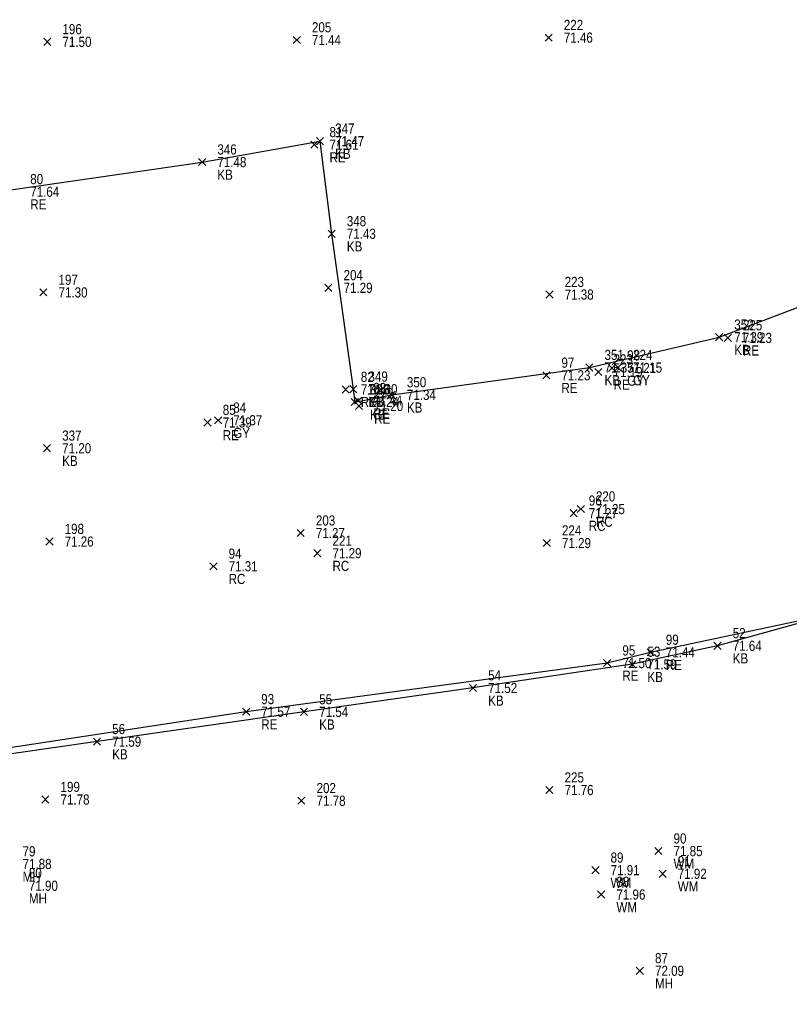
# Model space of a CAD drawing. Header units: feet. Extents: x 663429 to 663605, y 733160 to 733290.
# Tile 12 of 45: x 663505 to 663520, y 733206 to 733225. Entities that reach past the tile are written whole.
import ezdxf

# ---------------------------------------------------------------- set-up
doc = ezdxf.new("R2010")
doc.units = ezdxf.units.FT
doc.header["$MEASUREMENT"] = 0
doc.layers.get('0').update_dxf_attribs({"linetype": 'CONTINUOUS'})
for name, color, linetype in [('GULLY', 7, 'CONTINUOUS'), ('KERB', 7, 'CONTINUOUS'), ('MANHOLE', 7, 'CONTINUOUS'), ('PNTDESC', 3, 'CONTINUOUS'), ('PNTELEV', 5, 'CONTINUOUS'), ('PNTNO', 7, 'CONTINUOUS'), ('PNTS', 1, 'CONTINUOUS'), ('ROAD EDGE', 1, 'CONTINUOUS'), ('WATER METER', 7, 'CONTINUOUS')]:
    doc.layers.add(name, color=color, linetype=linetype)
doc.styles.add('PTXT', font='ARIALN.TTF', dxfattribs={"width": 0.75})

# ---------------------------------------------------------------- blocks, each defined once
blk = doc.blocks.new('SRVPNO2')
at = {"layer": 'PNTDESC', "style": 'PTXT'}
blk.add_attdef('DESC2', (1.5, -1.75), '', height=1, dxfattribs=at)
at = {"layer": 'PNTNO', "style": 'PTXT'}
for tag in ['ELEV2', 'PT#']:
    blk.add_attdef(tag, (1.5, 0.75), '', height=1, dxfattribs=at)
blk = doc.blocks.new('SPT10')
at = {"color": 0, "linetype": 'Continuous'}
for p, q in [((-0.354, -0.354), (0.354, 0.354)), ((0.354, -0.354), (-0.354, 0.354))]:
    blk.add_line(p, q, dxfattribs=at)

msp = doc.modelspace()

# ---------------------------------------------------------------- linework, layer by layer
at = {"linetype": 'ByBlock'}
for points in [[(663478.16, 733212.602, 71.719), (663484.754, 733213.773, 71.629), (663486.383, 733213.997, 71.588), (663486.37, 733214.205, 71.59), (663485.968, 733216.876, 71.632), (663485.598, 733219.085, 71.662), (663488.453, 733219.533, 71.62), (663492.996, 733220.235, 71.608), (663498.006, 733220.957, 71.567), (663503.246, 733221.851, 71.53), (663508.129, 733222.558, 71.483), (663510.458, 733222.971, 71.467), (663510.689, 733221.141, 71.428), (663511.117, 733218.068, 71.298), (663511.146, 733217.815, 71.238), (663511.877, 733217.956, 71.34), (663515.785, 733218.497, 71.355), (663518.351, 733219.096, 71.391), (663521.76, 733220.389, 71.417)], [(663520.694, 733213.656, 71.671), (663518.32, 733212.996, 71.641), (663516.634, 733212.629, 71.589), (663513.484, 733212.162, 71.516), (663510.143, 733211.689, 71.539), (663506.049, 733211.1, 71.595), (663501.925, 733210.512, 71.671), (663500.923, 733210.342, 71.67), (663500.359, 733210.22, 71.788), (663496.546, 733209.618, 71.791), (663493.654, 733209.275, 71.818), (663492.971, 733209.078, 71.774), (663489.025, 733208.327, 71.927), (663486.759, 733208.047, 71.888), (663483.577, 733207.636, 71.928), (663475.774, 733206.376, 72.084)]]:
    msp.add_polyline3d(points, dxfattribs=at)
at = {"color": 1, "linetype": 'ByBlock'}
msp.add_polyline3d([(663519.94, 733213.49, 71.441), (663516.997, 733212.866, 71.442), (663516.138, 733212.654, 71.502), (663508.997, 733211.692, 71.57), (663500.683, 733210.422, 71.716), (663493.621, 733209.342, 71.975), (663492.151, 733209.067, 71.98), (663489.067, 733208.513, 72.128), (663483.572, 733207.709, 72.108), (663475.097, 733206.339, 72.15), (663468.127, 733205.084, 72.12), (663462.078, 733203.329, 71.973), (663460.531, 733202.598, 71.96), (663459.38, 733201.837, 71.991), (663457.659, 733199.962, 72.066), (663456.069, 733196.766, 72.206), (663455.309, 733193.507, 72.304), (663455.43, 733190.689, 72.398), (663456.259, 733186.263, 72.526), (663458.274, 733175.382, 72.895)], dxfattribs=at)
at = {"layer": 'GULLY'}
for p in [(663516.233, 733218.487, 71.206), (663516.35, 733218.496, 71.153), (663508.444, 733217.454, 71.366)]:
    msp.add_point(p, dxfattribs=at)
at = {"layer": 'KERB'}
for p in [(663510.458, 733222.971, 71.467), (663508.129, 733222.558, 71.483), (663510.689, 733221.141, 71.428), (663518.351, 733219.096, 71.391), (663515.785, 733218.497, 71.355), (663511.117, 733218.068, 71.298), (663511.146, 733217.815, 71.238), (663511.877, 733217.956, 71.34), (663505.06, 733216.901, 71.204), (663518.32, 733212.996, 71.641), (663516.634, 733212.629, 71.589), (663513.484, 733212.162, 71.516), (663510.143, 733211.689, 71.539), (663506.049, 733211.1, 71.595)]:
    msp.add_point(p, dxfattribs=at)
at = {"layer": 'MANHOLE'}
msp.add_point((663516.784, 733206.571, 72.089), dxfattribs=at)
at = {"layer": 'PNTS'}
for p in [(663514.98, 733225.019, 71.463), (663505.066, 733224.936, 71.5), (663509.999, 733224.973, 71.436), (663504.988, 733219.982, 71.301), (663510.625, 733220.073, 71.293), (663514.997, 733219.939, 71.377), (663515.615, 733215.699, 71.249), (663515.474, 733215.617, 71.268), (663505.109, 733215.056, 71.256), (663510.077, 733215.224, 71.269), (663514.943, 733215.027, 71.294), (663510.406, 733214.825, 71.294), (663508.352, 733214.567, 71.309), (663514.995, 733210.144, 71.763), (663505.028, 733209.956, 71.782), (663510.091, 733209.933, 71.778)]:
    msp.add_point(p, dxfattribs=at)
at = {"layer": 'ROAD EDGE'}
for p in [(663510.346, 733222.902, 71.608), (663518.522, 733219.083, 71.234), (663515.964, 733218.408, 71.187), (663514.933, 733218.343, 71.229), (663510.966, 733218.063, 71.455), (663511.212, 733217.842, 71.439), (663511.23, 733217.737, 71.195), (663508.235, 733217.41, 71.394), (663516.997, 733212.866, 71.442), (663516.138, 733212.654, 71.502), (663508.997, 733211.692, 71.57)]:
    msp.add_point(p, dxfattribs=at)
at = {"layer": 'WATER METER'}
for p in [(663517.15, 733208.937, 71.854), (663515.905, 733208.559, 71.91), (663517.233, 733208.488, 71.918), (663516.02, 733208.078, 71.957)]:
    msp.add_point(p, dxfattribs=at)

# ---------------------------------------------------------------- block references
at = {"layer": 'GULLY'}
ref = msp.add_blockref('SRVPNO2', (663516.233, 733218.487, 71.206), dxfattribs=dict(at, xscale=0.2, yscale=0.2, zscale=0.2))
ref.add_attrib('PT#', '98', (663516.533, 733218.637, 71.206), dxfattribs={"layer": 'PNTNO', "height": 0.2, "style": 'PTXT'})
ref.add_attrib('ELEV2', '71.21', (663516.533, 733218.387, 71.206), dxfattribs={"layer": 'PNTELEV', "height": 0.2, "style": 'PTXT'})
ref.add_attrib('DESC2', 'GY', (663516.533, 733218.137, 71.206), dxfattribs={"layer": 'PNTDESC', "height": 0.2, "style": 'PTXT'})
ref = msp.add_blockref('SRVPNO2', (663516.35, 733218.496, 71.153), dxfattribs=dict(at, xscale=0.2, yscale=0.2, zscale=0.2))
ref.add_attrib('PT#', '224', (663516.65, 733218.646, 71.153), dxfattribs={"layer": 'PNTNO', "height": 0.2, "style": 'PTXT'})
ref.add_attrib('ELEV2', '71.15', (663516.65, 733218.396, 71.153), dxfattribs={"layer": 'PNTELEV', "height": 0.2, "style": 'PTXT'})
ref.add_attrib('DESC2', 'GY', (663516.65, 733218.146, 71.153), dxfattribs={"layer": 'PNTDESC', "height": 0.2, "style": 'PTXT'})
at = {"layer": 'GULLY', "xscale": 0.2, "yscale": 0.2, "zscale": 0.2}
for p in [(663516.233, 733218.487, 71.206), (663516.35, 733218.496, 71.153), (663508.444, 733217.454, 71.366)]:
    msp.add_blockref('SPT10', p, dxfattribs=at)
at = {"layer": 'GULLY'}
ref = msp.add_blockref('SRVPNO2', (663508.444, 733217.454, 71.366), dxfattribs=dict(at, xscale=0.2, yscale=0.2, zscale=0.2))
ref.add_attrib('PT#', '84', (663508.744, 733217.604, 71.366), dxfattribs={"layer": 'PNTNO', "height": 0.2, "style": 'PTXT'})
ref.add_attrib('ELEV2', '71.37', (663508.744, 733217.354, 71.366), dxfattribs={"layer": 'PNTELEV', "height": 0.2, "style": 'PTXT'})
ref.add_attrib('DESC2', 'GY', (663508.744, 733217.104, 71.366), dxfattribs={"layer": 'PNTDESC', "height": 0.2, "style": 'PTXT'})
at = {"layer": 'KERB'}
ref = msp.add_blockref('SRVPNO2', (663510.458, 733222.971, 71.467), dxfattribs=dict(at, xscale=0.2, yscale=0.2, zscale=0.2))
ref.add_attrib('PT#', '347', (663510.758, 733223.121, 71.467), dxfattribs={"layer": 'PNTNO', "height": 0.2, "style": 'PTXT'})
ref.add_attrib('ELEV2', '71.47', (663510.758, 733222.871, 71.467), dxfattribs={"layer": 'PNTELEV', "height": 0.2, "style": 'PTXT'})
ref.add_attrib('DESC2', 'KB', (663510.758, 733222.621, 71.467), dxfattribs={"layer": 'PNTDESC', "height": 0.2, "style": 'PTXT'})
at = {"layer": 'KERB', "xscale": 0.2, "yscale": 0.2, "zscale": 0.2}
for p in [(663510.458, 733222.971, 71.467), (663508.129, 733222.558, 71.483), (663510.689, 733221.141, 71.428), (663518.351, 733219.096, 71.391), (663515.785, 733218.497, 71.355), (663511.117, 733218.068, 71.298), (663511.877, 733217.956, 71.34), (663511.146, 733217.815, 71.238), (663505.06, 733216.901, 71.204), (663518.32, 733212.996, 71.641), (663516.634, 733212.629, 71.589), (663513.484, 733212.162, 71.516), (663510.143, 733211.689, 71.539), (663506.049, 733211.1, 71.595)]:
    msp.add_blockref('SPT10', p, dxfattribs=at)
at = {"layer": 'KERB'}
ref = msp.add_blockref('SRVPNO2', (663508.129, 733222.558, 71.483), dxfattribs=dict(at, xscale=0.2, yscale=0.2, zscale=0.2))
ref.add_attrib('PT#', '346', (663508.429, 733222.708, 71.483), dxfattribs={"layer": 'PNTNO', "height": 0.2, "style": 'PTXT'})
ref.add_attrib('ELEV2', '71.48', (663508.429, 733222.458, 71.483), dxfattribs={"layer": 'PNTELEV', "height": 0.2, "style": 'PTXT'})
ref.add_attrib('DESC2', 'KB', (663508.429, 733222.208, 71.483), dxfattribs={"layer": 'PNTDESC', "height": 0.2, "style": 'PTXT'})
ref = msp.add_blockref('SRVPNO2', (663510.689, 733221.141, 71.428), dxfattribs=dict(at, xscale=0.2, yscale=0.2, zscale=0.2))
ref.add_attrib('PT#', '348', (663510.989, 733221.291, 71.428), dxfattribs={"layer": 'PNTNO', "height": 0.2, "style": 'PTXT'})
ref.add_attrib('ELEV2', '71.43', (663510.989, 733221.041, 71.428), dxfattribs={"layer": 'PNTELEV', "height": 0.2, "style": 'PTXT'})
ref.add_attrib('DESC2', 'KB', (663510.989, 733220.791, 71.428), dxfattribs={"layer": 'PNTDESC', "height": 0.2, "style": 'PTXT'})
ref = msp.add_blockref('SRVPNO2', (663518.351, 733219.096, 71.391), dxfattribs=dict(at, xscale=0.2, yscale=0.2, zscale=0.2))
ref.add_attrib('PT#', '352', (663518.651, 733219.246, 71.391), dxfattribs={"layer": 'PNTNO', "height": 0.2, "style": 'PTXT'})
ref.add_attrib('ELEV2', '71.39', (663518.651, 733218.996, 71.391), dxfattribs={"layer": 'PNTELEV', "height": 0.2, "style": 'PTXT'})
ref.add_attrib('DESC2', 'KB', (663518.651, 733218.746, 71.391), dxfattribs={"layer": 'PNTDESC', "height": 0.2, "style": 'PTXT'})
ref = msp.add_blockref('SRVPNO2', (663515.785, 733218.497, 71.355), dxfattribs=dict(at, xscale=0.2, yscale=0.2, zscale=0.2))
ref.add_attrib('PT#', '351', (663516.085, 733218.647, 71.355), dxfattribs={"layer": 'PNTNO', "height": 0.2, "style": 'PTXT'})
ref.add_attrib('ELEV2', '71.35', (663516.085, 733218.397, 71.355), dxfattribs={"layer": 'PNTELEV', "height": 0.2, "style": 'PTXT'})
ref.add_attrib('DESC2', 'KB', (663516.085, 733218.147, 71.355), dxfattribs={"layer": 'PNTDESC', "height": 0.2, "style": 'PTXT'})
ref = msp.add_blockref('SRVPNO2', (663511.117, 733218.068, 71.298), dxfattribs=dict(at, xscale=0.2, yscale=0.2, zscale=0.2))
ref.add_attrib('PT#', '349', (663511.417, 733218.218, 71.298), dxfattribs={"layer": 'PNTNO', "height": 0.2, "style": 'PTXT'})
ref.add_attrib('ELEV2', '71.30', (663511.417, 733217.968, 71.298), dxfattribs={"layer": 'PNTELEV', "height": 0.2, "style": 'PTXT'})
ref.add_attrib('DESC2', 'KB', (663511.417, 733217.718, 71.298), dxfattribs={"layer": 'PNTDESC', "height": 0.2, "style": 'PTXT'})
ref = msp.add_blockref('SRVPNO2', (663511.146, 733217.815, 71.238), dxfattribs=dict(at, xscale=0.2, yscale=0.2, zscale=0.2))
ref.add_attrib('PT#', '338', (663511.446, 733217.965, 71.238), dxfattribs={"layer": 'PNTNO', "height": 0.2, "style": 'PTXT'})
ref.add_attrib('ELEV2', '71.24', (663511.446, 733217.715, 71.238), dxfattribs={"layer": 'PNTELEV', "height": 0.2, "style": 'PTXT'})
ref.add_attrib('DESC2', 'KB', (663511.446, 733217.465, 71.238), dxfattribs={"layer": 'PNTDESC', "height": 0.2, "style": 'PTXT'})
ref = msp.add_blockref('SRVPNO2', (663511.877, 733217.956, 71.34), dxfattribs=dict(at, xscale=0.2, yscale=0.2, zscale=0.2))
ref.add_attrib('PT#', '350', (663512.177, 733218.106, 71.34), dxfattribs={"layer": 'PNTNO', "height": 0.2, "style": 'PTXT'})
ref.add_attrib('ELEV2', '71.34', (663512.177, 733217.856, 71.34), dxfattribs={"layer": 'PNTELEV', "height": 0.2, "style": 'PTXT'})
ref.add_attrib('DESC2', 'KB', (663512.177, 733217.606, 71.34), dxfattribs={"layer": 'PNTDESC', "height": 0.2, "style": 'PTXT'})
ref = msp.add_blockref('SRVPNO2', (663505.06, 733216.901, 71.204), dxfattribs=dict(at, xscale=0.2, yscale=0.2, zscale=0.2))
ref.add_attrib('PT#', '337', (663505.36, 733217.051, 71.204), dxfattribs={"layer": 'PNTNO', "height": 0.2, "style": 'PTXT'})
ref.add_attrib('ELEV2', '71.20', (663505.36, 733216.801, 71.204), dxfattribs={"layer": 'PNTELEV', "height": 0.2, "style": 'PTXT'})
ref.add_attrib('DESC2', 'KB', (663505.36, 733216.551, 71.204), dxfattribs={"layer": 'PNTDESC', "height": 0.2, "style": 'PTXT'})
ref = msp.add_blockref('SRVPNO2', (663518.32, 733212.996, 71.641), dxfattribs=dict(at, xscale=0.2, yscale=0.2, zscale=0.2))
ref.add_attrib('PT#', '52', (663518.62, 733213.146, 71.641), dxfattribs={"layer": 'PNTNO', "height": 0.2, "style": 'PTXT'})
ref.add_attrib('ELEV2', '71.64', (663518.62, 733212.896, 71.641), dxfattribs={"layer": 'PNTELEV', "height": 0.2, "style": 'PTXT'})
ref.add_attrib('DESC2', 'KB', (663518.62, 733212.646, 71.641), dxfattribs={"layer": 'PNTDESC', "height": 0.2, "style": 'PTXT'})
ref = msp.add_blockref('SRVPNO2', (663516.634, 733212.629, 71.589), dxfattribs=dict(at, xscale=0.2, yscale=0.2, zscale=0.2))
ref.add_attrib('PT#', '53', (663516.934, 733212.779, 71.589), dxfattribs={"layer": 'PNTNO', "height": 0.2, "style": 'PTXT'})
ref.add_attrib('ELEV2', '71.59', (663516.934, 733212.529, 71.589), dxfattribs={"layer": 'PNTELEV', "height": 0.2, "style": 'PTXT'})
ref.add_attrib('DESC2', 'KB', (663516.934, 733212.279, 71.589), dxfattribs={"layer": 'PNTDESC', "height": 0.2, "style": 'PTXT'})
ref = msp.add_blockref('SRVPNO2', (663513.484, 733212.162, 71.516), dxfattribs=dict(at, xscale=0.2, yscale=0.2, zscale=0.2))
ref.add_attrib('PT#', '54', (663513.784, 733212.312, 71.516), dxfattribs={"layer": 'PNTNO', "height": 0.2, "style": 'PTXT'})
ref.add_attrib('ELEV2', '71.52', (663513.784, 733212.062, 71.516), dxfattribs={"layer": 'PNTELEV', "height": 0.2, "style": 'PTXT'})
ref.add_attrib('DESC2', 'KB', (663513.784, 733211.812, 71.516), dxfattribs={"layer": 'PNTDESC', "height": 0.2, "style": 'PTXT'})
ref = msp.add_blockref('SRVPNO2', (663510.143, 733211.689, 71.539), dxfattribs=dict(at, xscale=0.2, yscale=0.2, zscale=0.2))
ref.add_attrib('PT#', '55', (663510.443, 733211.839, 71.539), dxfattribs={"layer": 'PNTNO', "height": 0.2, "style": 'PTXT'})
ref.add_attrib('ELEV2', '71.54', (663510.443, 733211.589, 71.539), dxfattribs={"layer": 'PNTELEV', "height": 0.2, "style": 'PTXT'})
ref.add_attrib('DESC2', 'KB', (663510.443, 733211.339, 71.539), dxfattribs={"layer": 'PNTDESC', "height": 0.2, "style": 'PTXT'})
ref = msp.add_blockref('SRVPNO2', (663506.049, 733211.1, 71.595), dxfattribs=dict(at, xscale=0.2, yscale=0.2, zscale=0.2))
ref.add_attrib('PT#', '56', (663506.349, 733211.25, 71.595), dxfattribs={"layer": 'PNTNO', "height": 0.2, "style": 'PTXT'})
ref.add_attrib('ELEV2', '71.59', (663506.349, 733211, 71.595), dxfattribs={"layer": 'PNTELEV', "height": 0.2, "style": 'PTXT'})
ref.add_attrib('DESC2', 'KB', (663506.349, 733210.75, 71.595), dxfattribs={"layer": 'PNTDESC', "height": 0.2, "style": 'PTXT'})
at = {"layer": 'MANHOLE'}
ref = msp.add_blockref('SRVPNO2', (663504.277, 733208.682, 71.876), dxfattribs=dict(at, xscale=0.2, yscale=0.2, zscale=0.2))
ref.add_attrib('PT#', '79', (663504.577, 733208.832, 71.876), dxfattribs={"layer": 'PNTNO', "height": 0.2, "style": 'PTXT'})
ref.add_attrib('ELEV2', '71.88', (663504.577, 733208.582, 71.876), dxfattribs={"layer": 'PNTELEV', "height": 0.2, "style": 'PTXT'})
ref.add_attrib('DESC2', 'MH', (663504.577, 733208.332, 71.876), dxfattribs={"layer": 'PNTDESC', "height": 0.2, "style": 'PTXT'})
ref = msp.add_blockref('SRVPNO2', (663504.402, 733208.252, 71.905), dxfattribs=dict(at, xscale=0.2, yscale=0.2, zscale=0.2))
ref.add_attrib('PT#', '80', (663504.702, 733208.402, 71.905), dxfattribs={"layer": 'PNTNO', "height": 0.2, "style": 'PTXT'})
ref.add_attrib('ELEV2', '71.90', (663504.702, 733208.152, 71.905), dxfattribs={"layer": 'PNTELEV', "height": 0.2, "style": 'PTXT'})
ref.add_attrib('DESC2', 'MH', (663504.702, 733207.902, 71.905), dxfattribs={"layer": 'PNTDESC', "height": 0.2, "style": 'PTXT'})
ref = msp.add_blockref('SRVPNO2', (663516.784, 733206.571, 72.089), dxfattribs=dict(at, xscale=0.2, yscale=0.2, zscale=0.2))
ref.add_attrib('PT#', '87', (663517.084, 733206.721, 72.089), dxfattribs={"layer": 'PNTNO', "height": 0.2, "style": 'PTXT'})
ref.add_attrib('ELEV2', '72.09', (663517.084, 733206.471, 72.089), dxfattribs={"layer": 'PNTELEV', "height": 0.2, "style": 'PTXT'})
ref.add_attrib('DESC2', 'MH', (663517.084, 733206.221, 72.089), dxfattribs={"layer": 'PNTDESC', "height": 0.2, "style": 'PTXT'})
at = {"layer": 'MANHOLE', "xscale": 0.2, "yscale": 0.2, "zscale": 0.2}
msp.add_blockref('SPT10', (663516.784, 733206.571, 72.089), dxfattribs=at)
at = {"layer": 'PNTS'}
ref = msp.add_blockref('SRVPNO2', (663514.98, 733225.019, 71.463), dxfattribs=dict(at, xscale=0.2, yscale=0.2, zscale=0.2))
ref.add_attrib('PT#', '222', (663515.28, 733225.169, 57.17), dxfattribs={"layer": 'PNTNO', "height": 0.2, "style": 'PTXT'})
ref.add_attrib('ELEV2', '71.46', (663515.28, 733224.919, 57.17), dxfattribs={"layer": 'PNTELEV', "height": 0.2, "style": 'PTXT'})
ref = msp.add_blockref('SRVPNO2', (663505.066, 733224.936, 71.5), dxfattribs=dict(at, xscale=0.2, yscale=0.2, zscale=0.2))
ref.add_attrib('PT#', '196', (663505.366, 733225.086, 57.2), dxfattribs={"layer": 'PNTNO', "height": 0.2, "style": 'PTXT'})
ref.add_attrib('ELEV2', '71.50', (663505.366, 733224.836, 57.2), dxfattribs={"layer": 'PNTELEV', "height": 0.2, "style": 'PTXT'})
ref = msp.add_blockref('SRVPNO2', (663509.999, 733224.973, 71.436), dxfattribs=dict(at, xscale=0.2, yscale=0.2, zscale=0.2))
ref.add_attrib('PT#', '205', (663510.299, 733225.123, 57.149), dxfattribs={"layer": 'PNTNO', "height": 0.2, "style": 'PTXT'})
ref.add_attrib('ELEV2', '71.44', (663510.299, 733224.873, 57.149), dxfattribs={"layer": 'PNTELEV', "height": 0.2, "style": 'PTXT'})
at = {"layer": 'PNTS', "xscale": 0.2, "yscale": 0.2, "zscale": 0.2}
for p in [(663505.066, 733224.936, 71.5), (663509.999, 733224.973, 71.436), (663514.98, 733225.019, 71.463), (663510.625, 733220.073, 71.293), (663504.988, 733219.982, 71.301), (663514.997, 733219.939, 71.377), (663515.474, 733215.617, 71.268), (663515.615, 733215.699, 71.249), (663510.077, 733215.224, 71.269), (663505.109, 733215.056, 71.256), (663514.943, 733215.027, 71.294), (663510.406, 733214.825, 71.294), (663508.352, 733214.567, 71.309), (663514.995, 733210.144, 71.763), (663505.028, 733209.956, 71.782), (663510.091, 733209.933, 71.778)]:
    msp.add_blockref('SPT10', p, dxfattribs=at)
at = {"layer": 'PNTS'}
ref = msp.add_blockref('SRVPNO2', (663504.988, 733219.982, 71.301), dxfattribs=dict(at, xscale=0.2, yscale=0.2, zscale=0.2))
ref.add_attrib('PT#', '197', (663505.288, 733220.132, 57.041), dxfattribs={"layer": 'PNTNO', "height": 0.2, "style": 'PTXT'})
ref.add_attrib('ELEV2', '71.30', (663505.288, 733219.882, 57.041), dxfattribs={"layer": 'PNTELEV', "height": 0.2, "style": 'PTXT'})
ref = msp.add_blockref('SRVPNO2', (663510.625, 733220.073, 71.293), dxfattribs=dict(at, xscale=0.2, yscale=0.2, zscale=0.2))
ref.add_attrib('PT#', '204', (663510.925, 733220.223, 57.034), dxfattribs={"layer": 'PNTNO', "height": 0.2, "style": 'PTXT'})
ref.add_attrib('ELEV2', '71.29', (663510.925, 733219.973, 57.034), dxfattribs={"layer": 'PNTELEV', "height": 0.2, "style": 'PTXT'})
ref = msp.add_blockref('SRVPNO2', (663514.997, 733219.939, 71.377), dxfattribs=dict(at, xscale=0.2, yscale=0.2, zscale=0.2))
ref.add_attrib('PT#', '223', (663515.297, 733220.089, 57.101), dxfattribs={"layer": 'PNTNO', "height": 0.2, "style": 'PTXT'})
ref.add_attrib('ELEV2', '71.38', (663515.297, 733219.839, 57.101), dxfattribs={"layer": 'PNTELEV', "height": 0.2, "style": 'PTXT'})
ref = msp.add_blockref('SRVPNO2', (663515.615, 733215.699, 71.249), dxfattribs=dict(at, xscale=0.2, yscale=0.2, zscale=0.2))
ref.add_attrib('PT#', '220', (663515.915, 733215.849, 71.249), dxfattribs={"layer": 'PNTNO', "height": 0.2, "style": 'PTXT'})
ref.add_attrib('ELEV2', '71.25', (663515.915, 733215.599, 71.249), dxfattribs={"layer": 'PNTELEV', "height": 0.2, "style": 'PTXT'})
ref.add_attrib('DESC2', 'RC', (663515.915, 733215.349, 71.249), dxfattribs={"layer": 'PNTDESC', "height": 0.2, "style": 'PTXT'})
ref = msp.add_blockref('SRVPNO2', (663515.474, 733215.617, 71.268), dxfattribs=dict(at, xscale=0.2, yscale=0.2, zscale=0.2))
ref.add_attrib('PT#', '96', (663515.774, 733215.767, 71.268), dxfattribs={"layer": 'PNTNO', "height": 0.2, "style": 'PTXT'})
ref.add_attrib('ELEV2', '71.27', (663515.774, 733215.517, 71.268), dxfattribs={"layer": 'PNTELEV', "height": 0.2, "style": 'PTXT'})
ref.add_attrib('DESC2', 'RC', (663515.774, 733215.267, 71.268), dxfattribs={"layer": 'PNTDESC', "height": 0.2, "style": 'PTXT'})
ref = msp.add_blockref('SRVPNO2', (663510.077, 733215.224, 71.269), dxfattribs=dict(at, xscale=0.2, yscale=0.2, zscale=0.2))
ref.add_attrib('PT#', '203', (663510.377, 733215.374, 57.015), dxfattribs={"layer": 'PNTNO', "height": 0.2, "style": 'PTXT'})
ref.add_attrib('ELEV2', '71.27', (663510.377, 733215.124, 57.015), dxfattribs={"layer": 'PNTELEV', "height": 0.2, "style": 'PTXT'})
ref = msp.add_blockref('SRVPNO2', (663505.109, 733215.056, 71.256), dxfattribs=dict(at, xscale=0.2, yscale=0.2, zscale=0.2))
ref.add_attrib('PT#', '198', (663505.409, 733215.206, 57.005), dxfattribs={"layer": 'PNTNO', "height": 0.2, "style": 'PTXT'})
ref.add_attrib('ELEV2', '71.26', (663505.409, 733214.956, 57.005), dxfattribs={"layer": 'PNTELEV', "height": 0.2, "style": 'PTXT'})
ref = msp.add_blockref('SRVPNO2', (663514.943, 733215.027, 71.294), dxfattribs=dict(at, xscale=0.2, yscale=0.2, zscale=0.2))
ref.add_attrib('PT#', '224', (663515.243, 733215.177, 57.035), dxfattribs={"layer": 'PNTNO', "height": 0.2, "style": 'PTXT'})
ref.add_attrib('ELEV2', '71.29', (663515.243, 733214.927, 57.035), dxfattribs={"layer": 'PNTELEV', "height": 0.2, "style": 'PTXT'})
ref = msp.add_blockref('SRVPNO2', (663510.406, 733214.825, 71.294), dxfattribs=dict(at, xscale=0.2, yscale=0.2, zscale=0.2))
ref.add_attrib('PT#', '221', (663510.706, 733214.975, 71.294), dxfattribs={"layer": 'PNTNO', "height": 0.2, "style": 'PTXT'})
ref.add_attrib('ELEV2', '71.29', (663510.706, 733214.725, 71.294), dxfattribs={"layer": 'PNTELEV', "height": 0.2, "style": 'PTXT'})
ref.add_attrib('DESC2', 'RC', (663510.706, 733214.475, 71.294), dxfattribs={"layer": 'PNTDESC', "height": 0.2, "style": 'PTXT'})
ref = msp.add_blockref('SRVPNO2', (663508.352, 733214.567, 71.309), dxfattribs=dict(at, xscale=0.2, yscale=0.2, zscale=0.2))
ref.add_attrib('PT#', '94', (663508.652, 733214.717, 71.309), dxfattribs={"layer": 'PNTNO', "height": 0.2, "style": 'PTXT'})
ref.add_attrib('ELEV2', '71.31', (663508.652, 733214.467, 71.309), dxfattribs={"layer": 'PNTELEV', "height": 0.2, "style": 'PTXT'})
ref.add_attrib('DESC2', 'RC', (663508.652, 733214.217, 71.309), dxfattribs={"layer": 'PNTDESC', "height": 0.2, "style": 'PTXT'})
ref = msp.add_blockref('SRVPNO2', (663514.995, 733210.144, 71.763), dxfattribs=dict(at, xscale=0.2, yscale=0.2, zscale=0.2))
ref.add_attrib('PT#', '225', (663515.295, 733210.294, 57.41), dxfattribs={"layer": 'PNTNO', "height": 0.2, "style": 'PTXT'})
ref.add_attrib('ELEV2', '71.76', (663515.295, 733210.044, 57.41), dxfattribs={"layer": 'PNTELEV', "height": 0.2, "style": 'PTXT'})
ref = msp.add_blockref('SRVPNO2', (663505.028, 733209.956, 71.782), dxfattribs=dict(at, xscale=0.2, yscale=0.2, zscale=0.2))
ref.add_attrib('PT#', '199', (663505.328, 733210.106, 57.426), dxfattribs={"layer": 'PNTNO', "height": 0.2, "style": 'PTXT'})
ref.add_attrib('ELEV2', '71.78', (663505.328, 733209.856, 57.426), dxfattribs={"layer": 'PNTELEV', "height": 0.2, "style": 'PTXT'})
ref = msp.add_blockref('SRVPNO2', (663510.091, 733209.933, 71.778), dxfattribs=dict(at, xscale=0.2, yscale=0.2, zscale=0.2))
ref.add_attrib('PT#', '202', (663510.391, 733210.083, 57.422), dxfattribs={"layer": 'PNTNO', "height": 0.2, "style": 'PTXT'})
ref.add_attrib('ELEV2', '71.78', (663510.391, 733209.833, 57.422), dxfattribs={"layer": 'PNTELEV', "height": 0.2, "style": 'PTXT'})
at = {"layer": 'ROAD EDGE'}
ref = msp.add_blockref('SRVPNO2', (663510.346, 733222.902, 71.608), dxfattribs=dict(at, xscale=0.2, yscale=0.2, zscale=0.2))
ref.add_attrib('PT#', '81', (663510.646, 733223.052, 71.608), dxfattribs={"layer": 'PNTNO', "height": 0.2, "style": 'PTXT'})
ref.add_attrib('ELEV2', '71.61', (663510.646, 733222.802, 71.608), dxfattribs={"layer": 'PNTELEV', "height": 0.2, "style": 'PTXT'})
ref.add_attrib('DESC2', 'RE', (663510.646, 733222.552, 71.608), dxfattribs={"layer": 'PNTDESC', "height": 0.2, "style": 'PTXT'})
at = {"layer": 'ROAD EDGE', "xscale": 0.2, "yscale": 0.2, "zscale": 0.2}
for p in [(663510.346, 733222.902, 71.608), (663518.522, 733219.083, 71.234), (663514.933, 733218.343, 71.229), (663515.964, 733218.408, 71.187), (663510.966, 733218.063, 71.455), (663511.212, 733217.842, 71.439), (663511.23, 733217.737, 71.195), (663508.235, 733217.41, 71.394), (663516.997, 733212.866, 71.442), (663516.138, 733212.654, 71.502), (663508.997, 733211.692, 71.57)]:
    msp.add_blockref('SPT10', p, dxfattribs=at)
at = {"layer": 'ROAD EDGE'}
ref = msp.add_blockref('SRVPNO2', (663504.429, 733221.972, 71.642), dxfattribs=dict(at, xscale=0.2, yscale=0.2, zscale=0.2))
ref.add_attrib('PT#', '80', (663504.729, 733222.122, 71.642), dxfattribs={"layer": 'PNTNO', "height": 0.2, "style": 'PTXT'})
ref.add_attrib('ELEV2', '71.64', (663504.729, 733221.872, 71.642), dxfattribs={"layer": 'PNTELEV', "height": 0.2, "style": 'PTXT'})
ref.add_attrib('DESC2', 'RE', (663504.729, 733221.622, 71.642), dxfattribs={"layer": 'PNTDESC', "height": 0.2, "style": 'PTXT'})
ref = msp.add_blockref('SRVPNO2', (663518.522, 733219.083, 71.234), dxfattribs=dict(at, xscale=0.2, yscale=0.2, zscale=0.2))
ref.add_attrib('PT#', '225', (663518.822, 733219.233, 71.234), dxfattribs={"layer": 'PNTNO', "height": 0.2, "style": 'PTXT'})
ref.add_attrib('ELEV2', '71.23', (663518.822, 733218.983, 71.234), dxfattribs={"layer": 'PNTELEV', "height": 0.2, "style": 'PTXT'})
ref.add_attrib('DESC2', 'RE', (663518.822, 733218.733, 71.234), dxfattribs={"layer": 'PNTDESC', "height": 0.2, "style": 'PTXT'})
ref = msp.add_blockref('SRVPNO2', (663515.964, 733218.408, 71.187), dxfattribs=dict(at, xscale=0.2, yscale=0.2, zscale=0.2))
ref.add_attrib('PT#', '223', (663516.264, 733218.558, 71.187), dxfattribs={"layer": 'PNTNO', "height": 0.2, "style": 'PTXT'})
ref.add_attrib('ELEV2', '71.19', (663516.264, 733218.308, 71.187), dxfattribs={"layer": 'PNTELEV', "height": 0.2, "style": 'PTXT'})
ref.add_attrib('DESC2', 'RE', (663516.264, 733218.058, 71.187), dxfattribs={"layer": 'PNTDESC', "height": 0.2, "style": 'PTXT'})
ref = msp.add_blockref('SRVPNO2', (663514.933, 733218.343, 71.229), dxfattribs=dict(at, xscale=0.2, yscale=0.2, zscale=0.2))
ref.add_attrib('PT#', '97', (663515.233, 733218.493, 71.229), dxfattribs={"layer": 'PNTNO', "height": 0.2, "style": 'PTXT'})
ref.add_attrib('ELEV2', '71.23', (663515.233, 733218.243, 71.229), dxfattribs={"layer": 'PNTELEV', "height": 0.2, "style": 'PTXT'})
ref.add_attrib('DESC2', 'RE', (663515.233, 733217.993, 71.229), dxfattribs={"layer": 'PNTDESC', "height": 0.2, "style": 'PTXT'})
ref = msp.add_blockref('SRVPNO2', (663510.966, 733218.063, 71.455), dxfattribs=dict(at, xscale=0.2, yscale=0.2, zscale=0.2))
ref.add_attrib('PT#', '82', (663511.266, 733218.213, 71.455), dxfattribs={"layer": 'PNTNO', "height": 0.2, "style": 'PTXT'})
ref.add_attrib('ELEV2', '71.46', (663511.266, 733217.963, 71.455), dxfattribs={"layer": 'PNTELEV', "height": 0.2, "style": 'PTXT'})
ref.add_attrib('DESC2', 'RE', (663511.266, 733217.713, 71.455), dxfattribs={"layer": 'PNTDESC', "height": 0.2, "style": 'PTXT'})
ref = msp.add_blockref('SRVPNO2', (663511.212, 733217.842, 71.439), dxfattribs=dict(at, xscale=0.2, yscale=0.2, zscale=0.2))
ref.add_attrib('PT#', '83', (663511.512, 733217.992, 71.439), dxfattribs={"layer": 'PNTNO', "height": 0.2, "style": 'PTXT'})
ref.add_attrib('ELEV2', '71.44', (663511.512, 733217.742, 71.439), dxfattribs={"layer": 'PNTELEV', "height": 0.2, "style": 'PTXT'})
ref.add_attrib('DESC2', 'RE', (663511.512, 733217.492, 71.439), dxfattribs={"layer": 'PNTDESC', "height": 0.2, "style": 'PTXT'})
ref = msp.add_blockref('SRVPNO2', (663511.23, 733217.737, 71.195), dxfattribs=dict(at, xscale=0.2, yscale=0.2, zscale=0.2))
ref.add_attrib('PT#', '222', (663511.53, 733217.887, 71.195), dxfattribs={"layer": 'PNTNO', "height": 0.2, "style": 'PTXT'})
ref.add_attrib('ELEV2', '71.20', (663511.53, 733217.637, 71.195), dxfattribs={"layer": 'PNTELEV', "height": 0.2, "style": 'PTXT'})
ref.add_attrib('DESC2', 'RE', (663511.53, 733217.387, 71.195), dxfattribs={"layer": 'PNTDESC', "height": 0.2, "style": 'PTXT'})
ref = msp.add_blockref('SRVPNO2', (663508.235, 733217.41, 71.394), dxfattribs=dict(at, xscale=0.2, yscale=0.2, zscale=0.2))
ref.add_attrib('PT#', '85', (663508.535, 733217.56, 71.394), dxfattribs={"layer": 'PNTNO', "height": 0.2, "style": 'PTXT'})
ref.add_attrib('ELEV2', '71.39', (663508.535, 733217.31, 71.394), dxfattribs={"layer": 'PNTELEV', "height": 0.2, "style": 'PTXT'})
ref.add_attrib('DESC2', 'RE', (663508.535, 733217.06, 71.394), dxfattribs={"layer": 'PNTDESC', "height": 0.2, "style": 'PTXT'})
ref = msp.add_blockref('SRVPNO2', (663516.997, 733212.866, 71.442), dxfattribs=dict(at, xscale=0.2, yscale=0.2, zscale=0.2))
ref.add_attrib('PT#', '99', (663517.297, 733213.016, 71.442), dxfattribs={"layer": 'PNTNO', "height": 0.2, "style": 'PTXT'})
ref.add_attrib('ELEV2', '71.44', (663517.297, 733212.766, 71.442), dxfattribs={"layer": 'PNTELEV', "height": 0.2, "style": 'PTXT'})
ref.add_attrib('DESC2', 'RE', (663517.297, 733212.516, 71.442), dxfattribs={"layer": 'PNTDESC', "height": 0.2, "style": 'PTXT'})
ref = msp.add_blockref('SRVPNO2', (663516.138, 733212.654, 71.502), dxfattribs=dict(at, xscale=0.2, yscale=0.2, zscale=0.2))
ref.add_attrib('PT#', '95', (663516.438, 733212.804, 71.502), dxfattribs={"layer": 'PNTNO', "height": 0.2, "style": 'PTXT'})
ref.add_attrib('ELEV2', '71.50', (663516.438, 733212.554, 71.502), dxfattribs={"layer": 'PNTELEV', "height": 0.2, "style": 'PTXT'})
ref.add_attrib('DESC2', 'RE', (663516.438, 733212.304, 71.502), dxfattribs={"layer": 'PNTDESC', "height": 0.2, "style": 'PTXT'})
ref = msp.add_blockref('SRVPNO2', (663508.997, 733211.692, 71.57), dxfattribs=dict(at, xscale=0.2, yscale=0.2, zscale=0.2))
ref.add_attrib('PT#', '93', (663509.297, 733211.842, 71.57), dxfattribs={"layer": 'PNTNO', "height": 0.2, "style": 'PTXT'})
ref.add_attrib('ELEV2', '71.57', (663509.297, 733211.592, 71.57), dxfattribs={"layer": 'PNTELEV', "height": 0.2, "style": 'PTXT'})
ref.add_attrib('DESC2', 'RE', (663509.297, 733211.342, 71.57), dxfattribs={"layer": 'PNTDESC', "height": 0.2, "style": 'PTXT'})
at = {"layer": 'WATER METER'}
ref = msp.add_blockref('SRVPNO2', (663517.15, 733208.937, 71.854), dxfattribs=dict(at, xscale=0.2, yscale=0.2, zscale=0.2))
ref.add_attrib('PT#', '90', (663517.45, 733209.087, 71.854), dxfattribs={"layer": 'PNTNO', "height": 0.2, "style": 'PTXT'})
ref.add_attrib('ELEV2', '71.85', (663517.45, 733208.837, 71.854), dxfattribs={"layer": 'PNTELEV', "height": 0.2, "style": 'PTXT'})
ref.add_attrib('DESC2', 'WM', (663517.45, 733208.587, 71.854), dxfattribs={"layer": 'PNTDESC', "height": 0.2, "style": 'PTXT'})
ref = msp.add_blockref('SRVPNO2', (663515.905, 733208.559, 71.91), dxfattribs=dict(at, xscale=0.2, yscale=0.2, zscale=0.2))
ref.add_attrib('PT#', '89', (663516.205, 733208.709, 71.91), dxfattribs={"layer": 'PNTNO', "height": 0.2, "style": 'PTXT'})
ref.add_attrib('ELEV2', '71.91', (663516.205, 733208.459, 71.91), dxfattribs={"layer": 'PNTELEV', "height": 0.2, "style": 'PTXT'})
ref.add_attrib('DESC2', 'WM', (663516.205, 733208.209, 71.91), dxfattribs={"layer": 'PNTDESC', "height": 0.2, "style": 'PTXT'})
at = {"layer": 'WATER METER', "xscale": 0.2, "yscale": 0.2, "zscale": 0.2}
for p in [(663517.15, 733208.937, 71.854), (663515.905, 733208.559, 71.91), (663517.233, 733208.488, 71.918), (663516.02, 733208.078, 71.957)]:
    msp.add_blockref('SPT10', p, dxfattribs=at)
at = {"layer": 'WATER METER'}
ref = msp.add_blockref('SRVPNO2', (663517.233, 733208.488, 71.918), dxfattribs=dict(at, xscale=0.2, yscale=0.2, zscale=0.2))
ref.add_attrib('PT#', '91', (663517.533, 733208.638, 71.918), dxfattribs={"layer": 'PNTNO', "height": 0.2, "style": 'PTXT'})
ref.add_attrib('ELEV2', '71.92', (663517.533, 733208.388, 71.918), dxfattribs={"layer": 'PNTELEV', "height": 0.2, "style": 'PTXT'})
ref.add_attrib('DESC2', 'WM', (663517.533, 733208.138, 71.918), dxfattribs={"layer": 'PNTDESC', "height": 0.2, "style": 'PTXT'})
ref = msp.add_blockref('SRVPNO2', (663516.02, 733208.078, 71.957), dxfattribs=dict(at, xscale=0.2, yscale=0.2, zscale=0.2))
ref.add_attrib('PT#', '88', (663516.32, 733208.228, 71.957), dxfattribs={"layer": 'PNTNO', "height": 0.2, "style": 'PTXT'})
ref.add_attrib('ELEV2', '71.96', (663516.32, 733207.978, 71.957), dxfattribs={"layer": 'PNTELEV', "height": 0.2, "style": 'PTXT'})
ref.add_attrib('DESC2', 'WM', (663516.32, 733207.728, 71.957), dxfattribs={"layer": 'PNTDESC', "height": 0.2, "style": 'PTXT'})

doc.saveas('drawing.dxf')
